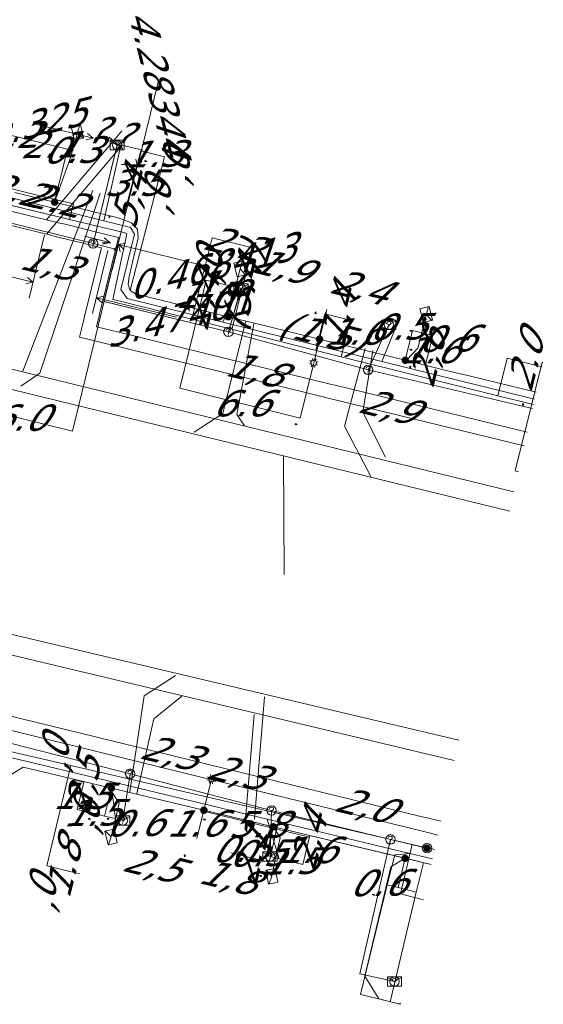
# Model space of a CAD drawing. Header units: metres. Extents: x 124576 to 133557, y 395865 to 402386.
# Tile 65 of 256: x 126208 to 126236, y 398054 to 398107. Entities that reach past the tile are written whole.
import ezdxf
from ezdxf.enums import TextEntityAlignment as Align

# ---------------------------------------------------------------- set-up
doc = ezdxf.new("R2010")
doc.units = ezdxf.units.M
doc.header["$MEASUREMENT"] = 0
for name, color, linetype, lineweight, true_color in [('LG_Datatransport_KPN_BV', 3, 'Continuous', 13, 0x00ff00), ('LG_Datatransport_Reggefiber_Operator_BV', 3, 'Continuous', 13, 0x00ff00), ('LG_Datatransport_Ziggo_BV', 3, 'Continuous', 13, 0x00ff00), ('LG_Laag_Spanning_Enexis_Netbeheer_BV', 7, 'Continuous', 13, 0x960000), ('LG_Riool_Vrij_Verval_Gemeente_Tilburg_Ruimtelijke_Uitvoering', 7, 'Continuous', 13, 0xca00a0), ('LG_unet-4_Brabant_Water', 5, 'Continuous', 13, 0x0000ff), ('LG_warmte_Ennatuurlijk_BV', 7, 'Continuous', 13, 0x008080), ('MV_Datatransport_lijn', 3, 'Continuous', 0, 0x00ff00), ('MV_warmte_lijn', 7, 'Continuous', 0, 0x008080)]:
    doc.layers.add(name, color=color, linetype=linetype, lineweight=lineweight, true_color=true_color)
for name, color, linetype, lineweight in [('LG_Datatransport_P_KPN_BV', 7, 'Continuous', 0), ('LG_Laag_Spanning_P_Enexis_Netbeheer_BV', 7, 'Continuous', 0), ('MV_Datatransport', 7, 'Continuous', 0), ('MV_Laag_Spanning', 7, 'Continuous', 0), ('MV_Laag_Spanning_lijn', 7, 'Continuous', 0), ('MV_Laag_Spanning_pijl', 7, 'Continuous', 0), ('MV_unet-4', 7, 'Continuous', 0), ('MV_warmte', 7, 'Continuous', 0)]:
    doc.layers.add(name, color=color, linetype=linetype, lineweight=lineweight)
doc.styles.add('Klic_Annotatie', font='verdanai.ttf', dxfattribs={"oblique": 20, "height": 1.4})

# ---------------------------------------------------------------- blocks, each defined once
blk = doc.blocks.new('Mof')
at = {"layer": 'LG_Laag_Spanning_P_Enexis_Netbeheer_BV'}
h = blk.add_hatch(color=256, dxfattribs=at)
edge = h.paths.add_edge_path()
edge.add_arc((0, 0), 2, 0, 360)
blk = doc.blocks.new('DeliveryPoint')
at = {"layer": 'LG_Laag_Spanning_P_Enexis_Netbeheer_BV', "flags": 128}
blk.add_lwpolyline([(-3.75, -2.5), (3.75, -2.5), (3.75, 2.5), (-3.75, 2.5), (-3.75, -2.5)], close=True, dxfattribs=at)
blk.add_lwpolyline([(-3.75, 2.5), (-3.75, 2.16), (0, 0), (3.75, 2.16)], dxfattribs=at)
blk = doc.blocks.new('Streetlight')
at = {"layer": 'LG_Laag_Spanning_P_Enexis_Netbeheer_BV'}
for p, q in [((-1.77, 1.77), (-1.06, 1.06)), ((0, 2.5), (0, 1.5)), ((1.77, 1.77), (1.06, 1.06)), ((-1.06, -1.06), (-1.77, -1.77)), ((0, -1.5), (0, -2.5)), ((1.06, -1.06), (1.77, -1.77))]:
    blk.add_line(p, q, dxfattribs=at)
at = {"layer": 'LG_Laag_Spanning_P_Enexis_Netbeheer_BV', "flags": 128}
for points in [[(-2.5, 0), (-1.5, 0)], [(1.5, 0), (2.5, 0)]]:
    blk.add_lwpolyline(points, dxfattribs=at)
at = {"layer": 'LG_Laag_Spanning_P_Enexis_Netbeheer_BV'}
blk.add_circle((0, 0), 1.5, dxfattribs=at)
blk = doc.blocks.new('m_pijl')
at = {"layer": 'MV_Laag_Spanning_pijl'}
blk.add_hatch(color=7, dxfattribs=at).paths.add_polyline_path([(-1, -0.33), (-1, 0), (-1, 0.33), (0, 0)])
at = {"layer": 'MV_Laag_Spanning_pijl', "flags": 128}
blk.add_lwpolyline([(-1, 0), (-1, 0.33), (0, 0), (-1, -0.33), (-1, 0)], close=True, dxfattribs=at)
blk = doc.blocks.new('Onbekend_3')
at = {"layer": 'LG_Datatransport_P_KPN_BV'}
blk.add_hatch(color=256, dxfattribs=at).paths.add_polyline_path([(-0.25, -1.07, -0.262633), (0.23, 0.15), (0.59, 0.47, 0.379827), (0.7, 1.26), (0.69, 1.26, 0.228508), (-0.03, 1.53), (-0.03, 1.52, 0.459053), (-0.82, 0.79), (-1.29, 0.85, -0.414214), (-0.08, 2, -0.243799), (1.09, 1.52, -0.379827), (0.9, 0.11), (0.54, -0.2, 0.262633), (0.23, -1.08), (-0.17, -1.07)])
blk.add_circle((0, 0), 2.5, dxfattribs=at)
at = {"layer": 'LG_Datatransport_P_KPN_BV', "extrusion": (0, 0, -1)}
blk.add_solid([(0.34, -2.06), (-0.21, -2.06), (0.34, -1.51), (-0.21, -1.51)], dxfattribs=at)
blk = doc.blocks.new('Mof_2')
at = {"layer": 'LG_Datatransport_P_KPN_BV'}
h = blk.add_hatch(color=256, dxfattribs=at)
edge = h.paths.add_edge_path()
edge.add_arc((0, 0), 2, 0, 360)
blk = doc.blocks.new('PuntVanLevering_1')
at = {"layer": 'LG_Datatransport_P_KPN_BV', "flags": 128}
blk.add_lwpolyline([(-3.75, -2.5), (3.75, -2.5), (3.75, 2.5), (-3.75, 2.5), (-3.75, -2.5)], close=True, dxfattribs=at)
blk.add_lwpolyline([(-3.75, 2.5), (-3.75, 2.16), (0, 0), (3.75, 2.16)], dxfattribs=at)

msp = doc.modelspace()

# ---------------------------------------------------------------- linework, layer by layer
at = {"layer": 'LG_Datatransport_KPN_BV'}
for p, q in [((126212.14, 398094.63), (126213.42, 398099.87)), ((126203.14, 398096.87), (126212.14, 398094.63)), ((126219.35, 398089.93), (126220.01, 398092.24)), ((126219.35, 398089.93), (126226.78, 398087.91)), ((126226.78, 398087.91), (126227.88, 398090.31)), ((126226.78, 398087.91), (126235.52, 398085.849)), ((126214.11, 398066.42), (126213.72, 398063.94)), ((126214.11, 398066.42), (126221.64, 398064.47)), ((126221.64, 398064.47), (126221.56, 398062.02)), ((126221.64, 398064.47), (126227.96, 398062.93)), ((126227.96, 398062.93), (126229.91, 398062.46))]:
    msp.add_line(p, q, dxfattribs=at)
at = {"layer": 'LG_Datatransport_KPN_BV', "flags": 128}
for points in [[(126212.14, 398094.63), (126213.4, 398094.32), (126212.72, 398091.54), (126219.35, 398089.93)], [(126203.57, 398063.82), (126205.81, 398063.27), (126207.02, 398068.22), (126214.11, 398066.42)], [(126227.96, 398062.93), (126226.33, 398055.77), (126228.18, 398055.36)]]:
    msp.add_lwpolyline(points, dxfattribs=at)
at = {"layer": 'LG_Datatransport_Reggefiber_Operator_BV'}
for p, q in [((126212.14, 398094.626), (126213.426, 398099.886)), ((126203.138, 398096.868), (126212.14, 398094.626)), ((126219.345, 398089.93), (126220.013, 398092.237)), ((126219.345, 398089.93), (126226.776, 398087.906)), ((126226.776, 398087.906), (126227.879, 398090.31)), ((126226.776, 398087.906), (126235.52, 398085.851)), ((126213.717, 398063.935), (126214.107, 398066.424)), ((126214.107, 398066.424), (126221.638, 398064.47)), ((126221.556, 398062.021), (126221.638, 398064.47)), ((126221.638, 398064.47), (126227.964, 398062.93)), ((126227.964, 398062.93), (126229.908, 398062.457))]:
    msp.add_line(p, q, dxfattribs=at)
at = {"layer": 'LG_Datatransport_Reggefiber_Operator_BV', "flags": 128}
for points in [[(126212.14, 398094.626), (126213.402, 398094.317), (126212.723, 398091.543), (126219.345, 398089.93)], [(126203.574, 398063.82), (126205.808, 398063.273), (126207.019, 398068.221), (126214.107, 398066.424)], [(126228.18, 398055.364), (126226.332, 398055.766), (126227.964, 398062.93)]]:
    msp.add_lwpolyline(points, dxfattribs=at)
at = {"layer": 'LG_Datatransport_Ziggo_BV'}
for p, q in [((126210.896, 398095.905), (126206.62, 398096.938)), ((126211.097, 398096.735), (126210.896, 398095.905)), ((126213.776, 398095.209), (126210.896, 398095.905)), ((126213.251, 398091.907), (126213.92, 398095.056)), ((126218.48, 398094.93), (126217.39, 398090.601)), ((126217.39, 398090.601), (126213.371, 398091.613)), ((126225.338, 398088.604), (126217.39, 398090.601)), ((126225.827, 398090.561), (126225.338, 398088.604)), ((126233.679, 398086.521), (126225.338, 398088.604)), ((126234.166, 398088.523), (126233.679, 398086.521)), ((126235.567, 398086.062), (126233.679, 398086.521)), ((126210.959, 398066.863), (126207.506, 398067.662)), ((126209.677, 398061.529), (126210.959, 398066.863)), ((126222.102, 398064.285), (126210.959, 398066.863)), ((126221.507, 398061.715), (126222.102, 398064.285)), ((126229.116, 398062.662), (126222.102, 398064.285)), ((126228.506, 398060.024), (126229.116, 398062.662)), ((126230.311, 398062.386), (126229.116, 398062.662))]:
    msp.add_line(p, q, dxfattribs=at)
at = {"layer": 'LG_Datatransport_Ziggo_BV', "flags": 128}
for points in [[(126211.097, 398096.735), (126210.896, 398095.905), (126206.62, 398096.938), (126199.039, 398098.771), (126195.15, 398099.711), (126187.18, 398101.636), (126181.542, 398102.998), (126173.523, 398104.936), (126172.643, 398105.149), (126172.393, 398105.209), (126172.079, 398104.308), (126171.395, 398101.533), (126169.904, 398095.481), (126169.033, 398091.945), (126168.341, 398092.142), (126168.307, 398092.184)], [(126218.48, 398094.93), (126217.39, 398090.601), (126213.371, 398091.613), (126213.198, 398091.656), (126213.251, 398091.907), (126213.92, 398095.056), (126213.944, 398095.169), (126213.776, 398095.209), (126210.896, 398095.905), (126206.62, 398096.938), (126199.039, 398098.771), (126195.15, 398099.711), (126187.18, 398101.636), (126181.542, 398102.998), (126173.523, 398104.936), (126172.643, 398105.149), (126172.393, 398105.209), (126172.079, 398104.308), (126171.395, 398101.533), (126169.904, 398095.481), (126169.033, 398091.945), (126168.341, 398092.142), (126168.307, 398092.184)], [(126225.827, 398090.561), (126225.338, 398088.604), (126217.39, 398090.601), (126213.371, 398091.613), (126213.198, 398091.656), (126213.251, 398091.907), (126213.92, 398095.056), (126213.944, 398095.169), (126213.776, 398095.209), (126210.896, 398095.905), (126206.62, 398096.938), (126199.039, 398098.771), (126195.15, 398099.711), (126187.18, 398101.636), (126181.542, 398102.998), (126173.523, 398104.936), (126172.643, 398105.149), (126172.393, 398105.209), (126172.079, 398104.308), (126171.395, 398101.533), (126169.904, 398095.481), (126169.033, 398091.945), (126168.341, 398092.142), (126168.307, 398092.184)], [(126235.567, 398086.062), (126233.679, 398086.521), (126225.338, 398088.604), (126217.39, 398090.601), (126213.371, 398091.613), (126213.198, 398091.656), (126213.251, 398091.907), (126213.92, 398095.056), (126213.944, 398095.169), (126213.776, 398095.209), (126210.896, 398095.905), (126206.62, 398096.938)], [(126235.567, 398086.062), (126233.679, 398086.521), (126225.338, 398088.604), (126217.39, 398090.601), (126213.371, 398091.613), (126213.198, 398091.656), (126213.251, 398091.907), (126213.92, 398095.056), (126213.944, 398095.169), (126213.776, 398095.209), (126210.896, 398095.905), (126206.62, 398096.938)], [(126234.166, 398088.523), (126233.679, 398086.521), (126225.338, 398088.604), (126217.39, 398090.601), (126213.371, 398091.613), (126213.198, 398091.656), (126213.251, 398091.907), (126213.92, 398095.056), (126213.944, 398095.169), (126213.776, 398095.209), (126210.896, 398095.905), (126206.62, 398096.938)], [(126213.92, 398095.056), (126213.944, 398095.169), (126213.776, 398095.209)], [(126168.307, 398092.184), (126168.341, 398092.142), (126169.033, 398091.945), (126167.189, 398084.431), (126165.829, 398078.922), (126164.876, 398074.931), (126164.516, 398073.172), (126164.804, 398073.105), (126173.761, 398071.012), (126179.031, 398069.781), (126185.564, 398068.24), (126192.486, 398066.517), (126199.134, 398064.862), (126203.028, 398063.893), (126205.77, 398063.21), (126205.879, 398063.183), (126205.939, 398063.367), (126207.323, 398067.632), (126207.345, 398067.699), (126207.506, 398067.662), (126210.959, 398066.863), (126209.677, 398061.529)], [(126168.307, 398092.184), (126168.341, 398092.142), (126169.033, 398091.945), (126167.189, 398084.431), (126165.829, 398078.922), (126164.876, 398074.931), (126164.516, 398073.172), (126164.804, 398073.105), (126173.761, 398071.012), (126179.031, 398069.781), (126185.564, 398068.24), (126192.486, 398066.517), (126199.134, 398064.862), (126203.028, 398063.893), (126205.77, 398063.21), (126205.879, 398063.183), (126205.939, 398063.367), (126207.323, 398067.632), (126207.345, 398067.699), (126207.506, 398067.662), (126210.959, 398066.863), (126222.102, 398064.285), (126221.507, 398061.715)], [(126168.307, 398092.184), (126168.341, 398092.142), (126169.033, 398091.945), (126167.189, 398084.431), (126165.829, 398078.922), (126164.876, 398074.931), (126164.516, 398073.172), (126164.804, 398073.105), (126173.761, 398071.012), (126179.031, 398069.781), (126185.564, 398068.24), (126192.486, 398066.517), (126199.134, 398064.862), (126203.028, 398063.893), (126205.77, 398063.21), (126205.879, 398063.183), (126205.939, 398063.367), (126207.323, 398067.632), (126207.345, 398067.699), (126207.506, 398067.662), (126210.959, 398066.863), (126222.102, 398064.285), (126229.116, 398062.662), (126230.311, 398062.386)], [(126168.307, 398092.184), (126168.341, 398092.142), (126169.033, 398091.945), (126167.189, 398084.431), (126165.829, 398078.922), (126164.876, 398074.931), (126164.516, 398073.172), (126164.804, 398073.105), (126173.761, 398071.012), (126179.031, 398069.781), (126185.564, 398068.24), (126192.486, 398066.517), (126199.134, 398064.862), (126203.028, 398063.893), (126205.77, 398063.21), (126205.879, 398063.183), (126205.939, 398063.367), (126207.323, 398067.632), (126207.345, 398067.699), (126207.506, 398067.662), (126210.959, 398066.863), (126222.102, 398064.285), (126229.116, 398062.662), (126228.506, 398060.024)], [(126213.371, 398091.613), (126213.198, 398091.656), (126213.251, 398091.907)]]:
    msp.add_lwpolyline(points, dxfattribs=at)
at = {"layer": 'LG_Laag_Spanning_Enexis_Netbeheer_BV'}
for p, q in [((126224.189, 398089.542), (126223.881, 398088.279)), ((126218.038, 398064.48), (126218.442, 398066.132))]:
    msp.add_line(p, q, dxfattribs=at)
at = {"layer": 'LG_Laag_Spanning_Enexis_Netbeheer_BV', "flags": 128}
for points in [[(126210.098, 398096.831), (126210.911, 398099.1), (126211.196, 398100.057), (126211.312, 398100.544)], [(126235.713, 398086.719), (126232.22, 398087.568), (126230.86, 398087.9), (126228.752, 398088.419), (126224.189, 398089.542), (126221.385, 398090.232), (126219.334, 398090.737), (126214.405, 398091.95), (126214.123, 398092.137), (126214.014, 398092.461), (126214.061, 398092.884), (126214.536, 398094.933), (126214.5, 398095.394), (126214.192, 398095.731), (126213.476, 398096.001), (126210.098, 398096.831), (126207.98, 398097.351)], [(126235.713, 398086.719), (126232.22, 398087.568), (126230.86, 398087.9), (126228.752, 398088.419), (126224.189, 398089.542), (126221.385, 398090.232), (126219.334, 398090.737), (126214.405, 398091.95), (126214.123, 398092.137), (126214.014, 398092.461), (126214.061, 398092.884), (126214.536, 398094.933), (126214.5, 398095.394), (126214.192, 398095.731), (126213.476, 398096.001), (126210.098, 398096.831), (126207.98, 398097.351)], [(126235.713, 398086.719), (126232.22, 398087.568), (126230.86, 398087.9), (126228.752, 398088.419), (126224.189, 398089.542), (126221.385, 398090.232), (126219.334, 398090.737), (126214.405, 398091.95), (126214.123, 398092.137), (126214.014, 398092.461), (126214.061, 398092.884), (126214.536, 398094.933), (126214.5, 398095.394), (126214.192, 398095.731), (126213.476, 398096.001), (126210.098, 398096.831), (126207.98, 398097.351)], [(126219.334, 398090.737), (126219.721, 398092.309), (126219.96, 398093.28)], [(126228.752, 398088.419), (126228.83, 398088.442), (126229.428, 398089.071), (126229.628, 398089.883), (126229.867, 398090.854)], [(126207.591, 398066.257), (126208.424, 398066.777), (126213.117, 398065.656), (126218.038, 398064.48), (126221.734, 398063.597), (126228.741, 398061.922), (126230.134, 398061.589)], [(126207.591, 398066.257), (126208.424, 398066.777), (126213.117, 398065.656), (126218.038, 398064.48), (126221.734, 398063.597), (126228.741, 398061.922), (126230.134, 398061.589)], [(126207.591, 398066.257), (126208.424, 398066.777), (126213.117, 398065.656), (126218.038, 398064.48), (126221.734, 398063.597), (126228.741, 398061.922), (126230.134, 398061.589)], [(126213.117, 398065.656), (126213.091, 398065.551), (126213.523, 398064.847), (126213.328, 398064.03), (126213.096, 398063.057)], [(126230.134, 398061.589), (126213.117, 398065.656), (126218.038, 398064.48), (126221.734, 398063.597), (126228.741, 398061.922), (126230.134, 398061.589)], [(126230.134, 398061.589), (126213.117, 398065.656), (126218.038, 398064.48), (126221.734, 398063.597), (126228.741, 398061.922), (126230.134, 398061.589)], [(126221.734, 398063.597), (126222.1, 398063.003), (126221.848, 398061.95), (126221.657, 398060.968)], [(126228.741, 398061.922), (126227.988, 398061.46), (126226.598, 398055.646), (126227.338, 398054.437), (126227.921, 398054.295), (126228.484, 398054.158)]]:
    msp.add_lwpolyline(points, dxfattribs=at)
at = {"layer": 'LG_Laag_Spanning_P_Enexis_Netbeheer_BV', "flags": 128}
for points in [[(126228.497, 398054.218), (126228.469, 398054.211), (126228.483, 398054.153)], [(126228.469, 398054.211), (126228.477, 398054.178), (126228.488, 398054.175)]]:
    msp.add_lwpolyline(points, dxfattribs=at)
at = {"layer": 'LG_Riool_Vrij_Verval_Gemeente_Tilburg_Ruimtelijke_Uitvoering'}
for p, q in [((126208.412, 398087.847), (126212.122, 398097.469)), ((126172.92, 398096.44), (126234.537, 398081.424)), ((126171.91, 398095.63), (126234.309, 398080.396)), ((126222.274, 398083.323), (126222.31, 398077.021)), ((126168.86, 398083.03), (126231.602, 398068.203)), ((126231.363, 398067.127), (126169.43, 398081.86)), ((126220.734, 398064.005), (126221.257, 398070.511)), ((126220.705, 398069.581), (126220.245, 398064.003))]:
    msp.add_line(p, q, dxfattribs=at)
at = {"layer": 'LG_Riool_Vrij_Verval_Gemeente_Tilburg_Ruimtelijke_Uitvoering', "flags": 128}
for points in [[(126212.513, 398097.317), (126209.316, 398087.729), (126208.294, 398087.044)], [(126217.523, 398084.593), (126219.047, 398085.582), (126220.278, 398090.511)], [(126220.702, 398090.36), (126219.791, 398085.529), (126220.203, 398084.926)], [(126226.92, 398082.24), (126225.516, 398084.91), (126226.623, 398089.04)], [(126227.034, 398088.934), (126226.494, 398085.655), (126227.695, 398083.259)], [(126214.104, 398065.46), (126214.859, 398070.57), (126216.534, 398071.654)], [(126216.871, 398070.549), (126215.383, 398069.343), (126214.472, 398065.357)]]:
    msp.add_lwpolyline(points, dxfattribs=at)
at = {"layer": 'LG_unet-4_Brabant_Water'}
for p, q in [((126212.72, 398095.83), (126213.62, 398099.84)), ((126219.05, 398090.45), (126219.92, 398092.26)), ((126227.51, 398088.36), (126228.27, 398090.22)), ((126213.08, 398066), (126213.33, 398064.03)), ((126221.41, 398064), (126222.04, 398061.9))]:
    msp.add_line(p, q, dxfattribs=at)
at = {"layer": 'LG_unet-4_Brabant_Water', "flags": 128}
for points in [[(126194.29, 398100.42), (126201.52, 398098.62), (126204.81, 398097.8), (126212.72, 398095.83), (126214.13, 398095.48), (126214.35, 398095.12), (126213.61, 398092.18), (126213.95, 398091.71), (126219.05, 398090.45), (126227.51, 398088.36), (126235.63, 398086.346)], [(126230.201, 398061.891), (126229, 398062.18), (126221.41, 398064), (126213.08, 398066), (126207.75, 398067.29), (126207.37, 398067.08), (126206.47, 398062.75), (126206.06, 398062.59), (126203.23, 398063.29), (126195.93, 398065.09), (126192.53, 398065.92), (126184.53, 398067.89)], [(126229, 398062.18), (126228.2, 398062.11), (126227.79, 398060.51), (126226.37, 398054.67), (126227.92, 398054.3)]]:
    msp.add_lwpolyline(points, dxfattribs=at)
at = {"layer": 'LG_warmte_Ennatuurlijk_BV'}
for p, q in [((126213.675, 398100.622), (126213.222, 398100.089)), ((126209.662, 398095.894), (126213.222, 398100.089)), ((126213.45, 398099.894), (126212.993, 398100.283)), ((126209.66, 398095.122), (126213.603, 398099.765))]:
    msp.add_line(p, q, dxfattribs=at)
at = {"layer": 'LG_warmte_Ennatuurlijk_BV', "flags": 128}
for points in [[(126175.174, 398104.331), (126175.409, 398104.274), (126175.68, 398104.207), (126187.076, 398101.42), (126187.348, 398101.353), (126198.677, 398098.581), (126198.993, 398098.504), (126210.379, 398095.718), (126210.649, 398095.652), (126211.933, 398095.338), (126212.106, 398095.296), (126213.49, 398094.957), (126213.276, 398094.084), (126213.227, 398093.882), (126212.492, 398090.879), (126212.46, 398090.748), (126212.4, 398090.501), (126212.326, 398090.198), (126213.209, 398089.981), (126213.37, 398089.942), (126224.83, 398087.138), (126225.027, 398087.09), (126235.24, 398084.591)], [(126174.264, 398103.782), (126174.919, 398103.622), (126175.231, 398103.546), (126186.575, 398100.77), (126186.897, 398100.691), (126198.232, 398097.918), (126198.499, 398097.853), (126209.888, 398095.067), (126210.2, 398094.99), (126211.539, 398094.663), (126211.755, 398094.61), (126212.583, 398094.407), (126212.498, 398094.06), (126212.441, 398093.826), (126211.672, 398090.679), (126211.625, 398090.489), (126211.61, 398090.426), (126211.419, 398089.647), (126212.804, 398089.309), (126213.031, 398089.253), (126224.46, 398086.457), (126224.651, 398086.41), (126235.078, 398083.859)], [(126206.6, 398069.775), (126217.997, 398066.987), (126218.218, 398066.933), (126229.653, 398064.135), (126229.916, 398064.071), (126230.645, 398063.893)], [(126206.697, 398068.979), (126218.04, 398066.204), (126218.353, 398066.128), (126229.738, 398063.342), (126230.009, 398063.276), (126230.022, 398063.273), (126230.482, 398063.16)]]:
    msp.add_lwpolyline(points, dxfattribs=at)
at = {"layer": 'MV_Datatransport_lijn'}
for p, q in [((126208.96, 398097.257), (126206.823, 398097.78)), ((126208.96, 398097.257), (126211.097, 398096.735)), ((126220.617, 398094.407), (126218.48, 398094.93)), ((126220.617, 398094.407), (126219.524, 398090.064)), ((126224.467, 398090.894), (126223.986, 398088.944)), ((126224.467, 398090.894), (126225.827, 398090.561)), ((126236.013, 398088.071), (126234.166, 398088.523)), ((126219.467, 398062.214), (126221.507, 398061.715)), ((126211.426, 398061.102), (126209.677, 398061.529)), ((126229.717, 398059.711), (126228.506, 398060.024))]:
    msp.add_line(p, q, dxfattribs=at)
at = {"layer": 'MV_Laag_Spanning_lijn'}
for p, q in [((126210.098, 398096.831), (126210.789, 398099.642)), ((126214.685, 398099.562), (126211.039, 398084.653)), ((126215.948, 398099.237), (126214.123, 398092.137)), ((126216.758, 398086.933), (126217.783, 398091.119)), ((126229.142, 398090.002), (126228.752, 398088.419)), ((126223.162, 398085.333), (126223.881, 398088.279)), ((126235.641, 398086.736), (126234.603, 398082.53)), ((126211.651, 398065.974), (126211.08, 398066.113)), ((126212.755, 398064.171), (126213.117, 398065.656)), ((126221.361, 398062.069), (126221.734, 398063.597)), ((126221.728, 398063.598), (126221.362, 398062.068)), ((126228.368, 398060.36), (126228.741, 398061.922)), ((126229.34, 398060.125), (126229.714, 398061.689))]:
    msp.add_line(p, q, dxfattribs=at)
at = {"layer": 'MV_Laag_Spanning_pijl'}
for p, q in [((126208.749, 398100.141), (126206.612, 398100.664)), ((126208.749, 398100.141), (126210.789, 398099.642)), ((126210.789, 398099.642), (126211.08, 398099.571)), ((126214.675, 398099.565), (126213.804, 398096.175)), ((126214.675, 398099.565), (126215.948, 398099.237)), ((126218.167, 398092.689), (126217.783, 398091.119)), ((126218.167, 398092.689), (126219.721, 398092.309)), ((126224.189, 398089.542), (126224.574, 398091.116)), ((126229.628, 398089.883), (126229.142, 398090.002)), ((126230.211, 398089.741), (126229.628, 398089.883)), ((126230.211, 398089.741), (126229.83, 398088.187)), ((126236.031, 398088.315), (126235.641, 398086.736)), ((126236.031, 398088.315), (126236.065, 398088.307)), ((126216.758, 398086.933), (126223.162, 398085.333)), ((126211.039, 398084.653), (126205.211, 398086.079)), ((126234.603, 398082.53), (126234.773, 398082.488)), ((126211.297, 398064.526), (126211.651, 398065.974)), ((126211.297, 398064.526), (126212.755, 398064.171)), ((126218.038, 398064.48), (126217.669, 398062.97)), ((126223.656, 398063.038), (126218.024, 398064.422)), ((126212.755, 398064.171), (126213.328, 398064.031)), ((126223.305, 398061.594), (126223.679, 398063.131)), ((126221.848, 398061.95), (126221.361, 398062.069)), ((126221.848, 398061.95), (126221.362, 398062.068)), ((126223.305, 398061.594), (126221.848, 398061.95)), ((126223.305, 398061.594), (126221.848, 398061.95)), ((126228.368, 398060.36), (126227.785, 398060.502)), ((126229.34, 398060.125), (126227.945, 398054.289)), ((126229.34, 398060.123), (126228.368, 398060.36))]:
    msp.add_line(p, q, dxfattribs=at)
at = {"layer": 'MV_warmte_lijn'}
for p, q in [((126214.51, 398098.732), (126215.623, 398103.281)), ((126212.149, 398100.236), (126209.008, 398101.004)), ((126212.149, 398100.236), (126211.853, 398100.487)), ((126212.149, 398100.236), (126211.77, 398100.149)), ((126213.436, 398099.921), (126213.816, 398100.007)), ((126213.436, 398099.921), (126213.733, 398099.669)), ((126213.436, 398099.921), (126214.789, 398099.59)), ((126214.087, 398098.835), (126213.652, 398098.835)), ((126214.51, 398098.732), (126214.423, 398099.111)), ((126214.51, 398098.732), (126214.761, 398099.029)), ((126209.559, 398095.086), (126208.738, 398091.729)), ((126213.037, 398094.683), (126211.685, 398095.013)), ((126213.069, 398094.675), (126212.634, 398094.675)), ((126213.037, 398094.683), (126212.657, 398094.596)), ((126213.037, 398094.683), (126212.74, 398094.934)), ((126213.492, 398094.571), (126213.161, 398093.219)), ((126213.492, 398094.571), (126213.24, 398094.275)), ((126213.492, 398094.571), (126213.871, 398094.658)), ((126213.492, 398094.571), (126213.578, 398094.192)), ((126213.492, 398094.571), (126213.788, 398094.319)), ((126213.492, 398094.571), (126218.376, 398093.376)), ((126212.933, 398094.26), (126212.112, 398090.904)), ((126212.933, 398094.26), (126212.828, 398093.838)), ((126213.388, 398094.149), (126213.283, 398093.727)), ((126208.945, 398092.575), (126207.592, 398092.905)), ((126208.945, 398092.575), (126208.565, 398092.488)), ((126208.945, 398092.575), (126208.648, 398092.826)), ((126212.319, 398091.749), (126212.698, 398091.835)), ((126212.319, 398091.749), (126212.616, 398091.497)), ((126212.319, 398091.749), (126216.587, 398090.705))]:
    msp.add_line(p, q, dxfattribs=at)

# ---------------------------------------------------------------- block references
at = {"layer": 'LG_Datatransport_P_KPN_BV', "xscale": 0.1, "yscale": 0.1, "zscale": 0.1}
for name, p in [('PuntVanLevering_1', (126213.422, 398099.871)), ('Onbekend_3', (126213.42, 398099.87)), ('Onbekend_3', (126212.14, 398094.63)), ('Onbekend_3', (126212.14, 398094.626)), ('PuntVanLevering_1', (126220.013, 398092.237)), ('Onbekend_3', (126220.01, 398092.24)), ('PuntVanLevering_1', (126227.879, 398090.31)), ('Onbekend_3', (126227.88, 398090.31)), ('Onbekend_3', (126219.34, 398089.93)), ('Onbekend_3', (126219.345, 398089.93)), ('Onbekend_3', (126226.776, 398087.906)), ('Onbekend_3', (126226.78, 398087.91)), ('Onbekend_3', (126214.107, 398066.424)), ('Onbekend_3', (126214.11, 398066.42)), ('Onbekend_3', (126221.638, 398064.47)), ('Onbekend_3', (126221.64, 398064.47)), ('PuntVanLevering_1', (126213.717, 398063.935)), ('Onbekend_3', (126213.72, 398063.93)), ('Onbekend_3', (126227.96, 398062.93)), ('Onbekend_3', (126227.964, 398062.93)), ('Onbekend_3', (126229.91, 398062.46)), ('Mof_2', (126229.908, 398062.457)), ('PuntVanLevering_1', (126221.556, 398062.021)), ('Onbekend_3', (126221.56, 398062.02)), ('PuntVanLevering_1', (126228.18, 398055.364)), ('Onbekend_3', (126228.18, 398055.36))]:
    msp.add_blockref(name, p, dxfattribs=at)
at = {"layer": 'LG_Laag_Spanning_P_Enexis_Netbeheer_BV'}
for name, p, xscale, yscale, zscale, rotation in [('DeliveryPoint', (126211.312, 398100.544), 0.1, 0.1, 0.1, 283), ('DeliveryPoint', (126219.96, 398093.28), 0.1, 0.1, 0.1, 284), ('DeliveryPoint', (126229.867, 398090.854), 0.1, 0.1, 0.1, 284), ('Streetlight', (126223.881, 398088.279), 0.1, 0.1, 0.1, 104), ('Streetlight', (126218.442, 398066.132), 0.1, 0.1, 0.1, 284), ('DeliveryPoint', (126213.096, 398063.057), 0.09999999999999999, 0.09999999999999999, 0.09999999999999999, 103), ('Mof', (126228.741, 398061.922), 0.09999999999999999, 0.09999999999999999, 0.09999999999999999, 193), ('DeliveryPoint', (126221.657, 398060.968), 0.1, 0.1, 0.1, 101)]:
    msp.add_blockref(name, p, dxfattribs=dict(at, xscale=xscale, yscale=yscale, zscale=zscale, rotation=rotation))
at = {"layer": 'LG_Laag_Spanning_P_Enexis_Netbeheer_BV', "xscale": 0.1, "yscale": 0.1, "zscale": 0.1}
for p in [(126210.098, 398096.831), (126219.334, 398090.737), (126224.189, 398089.542), (126228.752, 398088.419), (126213.117, 398065.656), (126218.038, 398064.48), (126221.734, 398063.597)]:
    msp.add_blockref('Mof', p, dxfattribs=at)
at = {"layer": 'MV_Laag_Spanning_pijl'}
for p, xscale, yscale, zscale, rotation in [((126210, 398099), 0.1, 0.1, 0.1, 347), ((126211, 398099), 0.1, 0.1, 0.1, 347), ((126215, 398099), 0.1, 0.1, 0.1, 346), ((126213, 398096), 0.1, 0.1, 0.1, 256), ((126219, 398092), 0.1, 0.1, 0.1, 347), ((126217, 398091), 0.09999999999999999, 0.09999999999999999, 0.09999999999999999, 257), ((126224, 398091), 0.1, 0.1, 0.1, 76), ((126229, 398090), 0.1, 0.1, 0.1, 166), ((126229, 398089), 0.1, 0.1, 0.1, 166), ((126229, 398088), 0.09999999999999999, 0.09999999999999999, 0.09999999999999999, 257), ((126235, 398086), 0.09999999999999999, 0.09999999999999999, 0.09999999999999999, 257), ((126223, 398085), 0.1, 0.1, 0.1, 346), ((126211, 398065), 0.1, 0.1, 0.1, 76), ((126212, 398064), 0.1, 0.1, 0.1, 347), ((126213, 398064), 0.1, 0.1, 0.1, 347), ((126218, 398064), 0.1, 0.1, 0.1, 166), ((126223, 398063), 0.1, 0.1, 0.1, 76), ((126217, 398062), 0.09999999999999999, 0.09999999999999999, 0.09999999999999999, 257), ((126221, 398062), 0.1, 0.1, 0.1, 166), ((126221, 398062), 0.1, 0.1, 0.1, 166), ((126221, 398061), 0.1, 0.1, 0.1, 166), ((126221, 398061), 0.1, 0.1, 0.1, 166), ((126227, 398060), 0.1, 0.1, 0.1, 166), ((126228, 398060), 0.1, 0.1, 0.1, 166)]:
    msp.add_blockref('m_pijl', p, dxfattribs=dict(at, xscale=xscale, yscale=yscale, zscale=zscale, rotation=rotation))

# ---------------------------------------------------------------- texts
at = {"layer": 'MV_Datatransport', "style": 'Klic_Annotatie', "oblique": 20}
for s, rotation, p in [('2.2', 346, (126207.892, 398097.519)), ('2.2', 346, (126210.029, 398096.996)), ('5,4', 76.3, (126214.044, 398096.94)), ('2.2', 346, (126219.549, 398094.669)), ('1,3', 346.3, (126209.756, 398093.63)), ('1,9', 346.2, (126222.137, 398093.447)), ('(3.4)', 76, (126220.071, 398092.236)), ('2,4', 346.3, (126226.274, 398092.349)), ('2,4', 76.2, (126217.882, 398091.523)), ('1.4', 76, (126225.147, 398090.728)), ('(1.5)', 346, (126224.227, 398089.919)), ('2,6', 76.2, (126229.902, 398088.478)), ('2.0', 76, (126235.137, 398088.286)), ('1,8', 346.2, (126220.703, 398087.956)), ('2,9', 346.2, (126227.799, 398085.988)), ('2,3', 346.5, (126216.176, 398067.58)), ('2,3', 346.3, (126219.765, 398066.529)), ('2,5', 76.5, (126211.579, 398065.744)), ('2,0', 346.3, (126226.529, 398064.785)), ('2,4', 76.3, (126223.589, 398062.76)), ('2.1', 76, (126220.487, 398061.965)), ('1.8', 76, (126210.552, 398061.316)), ('2,5', 346.3, (126215.249, 398061.595)), ('1,8', 346.3, (126219.286, 398060.952))]:
    msp.add_text(s, height=1.4, rotation=rotation, dxfattribs=at).set_placement(p, align=Align.MIDDLE_CENTER)
at = {"layer": 'MV_Laag_Spanning', "style": 'Klic_Annotatie', "oblique": 20}
for s, p in [('2.2', (126207.681, 398100.403)), ('2.1', (126209.769, 398099.892)), ('0.3', (126210.935, 398099.607)), ('1.3', (126215.312, 398099.401)), ('1.6', (126218.944, 398092.499)), ('0.5', (126228.301, 398090.207)), ('0.6', (126230.91, 398089.57)), ('1.5', (126212.026, 398064.349)), ('0.6', (126214.293, 398063.795)), ('0.5', (126219.916, 398062.422)), ('0.5', (126220.838, 398062.196)), ('1.5', (126222.577, 398061.772)), ('1.5', (126222.577, 398061.772)), ('0.6', (126227.247, 398060.62))]:
    msp.add_text(s, height=1.4, rotation=1, dxfattribs=at).set_placement(p, align=Align.MIDDLE_CENTER)
for s, p in [('3.5', (126214.24, 398097.87)), ('1.6', (126217.975, 398091.904)), ('1.6', (126225.983, 398089.946)), ('1.6', (126230.021, 398088.964)), ('6.6', (126219.96, 398086.133)), ('6.0', (126208.125, 398085.366)), ('1.5', (126211.474, 398065.25)), ('1.6', (126217.516, 398063.779)), ('5.8', (126220.84, 398063.73)), ('1.6', (126223.492, 398062.363))]:
    msp.add_text(s, height=1.4, dxfattribs=at).set_placement(p, align=Align.MIDDLE_CENTER)
at = {"layer": 'MV_unet-4', "style": 'Klic_Annotatie', "oblique": 20}
for rotation, p in [(89.7, (126216.58, 398098.58)), (88.7, (126215.57, 398097.04)), (88.7, (126218.31, 398093.36)), (89.8, (126210.15, 398067.37)), (88.7, (126211.78, 398064.08)), (88.7, (126209.46, 398059.94))]:
    msp.add_text(',0', height=1.4, rotation=rotation, dxfattribs=at).set_placement(p, align=Align.MIDDLE_CENTER)
at = {"layer": 'MV_warmte', "style": 'Klic_Annotatie', "oblique": 20}
for s, rotation, p in [('4.28344', 284, (126215.623, 398103.281)), ('1.325', 14, (126209.008, 398101.004)), ('0.468413', 14, (126218.376, 398093.376)), ('3.47401', 14, (126216.587, 398090.705))]:
    msp.add_text(s, height=1.4, rotation=rotation, dxfattribs=at).set_placement(p, align=Align.MIDDLE_CENTER)
for p in [(126212.253, 398100.658), (126213.54, 398100.343)]:
    msp.add_text('?', height=1.4, dxfattribs=at).set_placement(p, align=Align.MIDDLE_CENTER)

doc.saveas('drawing.dxf')
